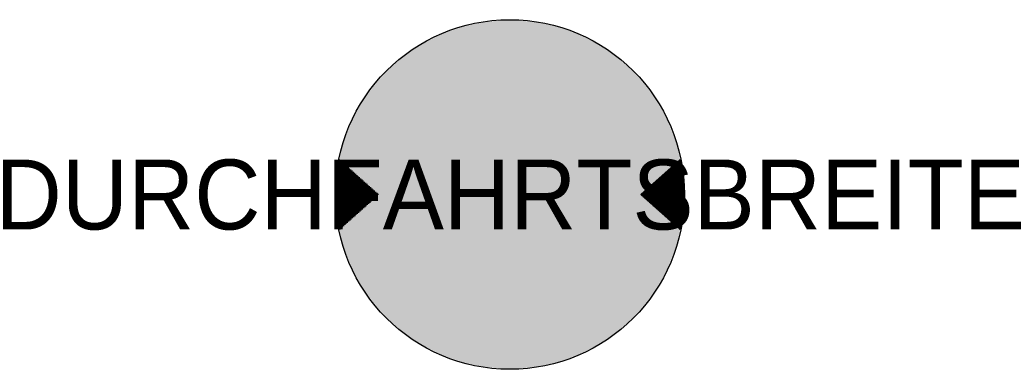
# Model space of a CAD drawing. Extents: x -14.3 to 13.9, y -5 to 5.
import ezdxf
from ezdxf.enums import TextEntityAlignment as Align

# ---------------------------------------------------------------- set-up
doc = ezdxf.new("R2010")
doc.units = 0
doc.header["$MEASUREMENT"] = 0
for name, color, linetype in [('FP_1_1', 11, 'Continuous'), ('FP_1_7', 18, 'Continuous'), ('FP_Hinter_weiss', 255, 'Continuous')]:
    doc.layers.add(name, color=color, linetype=linetype)
doc.styles.add('HELV', font='HELV.SHX')

# ---------------------------------------------------------------- blocks, each defined once
blk = doc.blocks.new('*X2')
at = {"color": 0, "linetype": 'Continuous'}
for p, q in [((44.823, 50.768), (45.136, 50.768)), ((44.83, 50.8), (45.1, 50.8)), ((44.836, 50.832), (45.064, 50.832)), ((44.843, 50.864), (45.029, 50.864)), ((44.85, 50.895), (44.993, 50.895)), ((44.857, 50.927), (44.957, 50.927)), ((44.865, 50.959), (44.921, 50.959)), ((44.873, 50.99), (44.886, 50.99)), ((54.364, 50.768), (54.677, 50.768)), ((54.4, 50.8), (54.67, 50.8)), ((54.436, 50.832), (54.664, 50.832)), ((54.471, 50.864), (54.657, 50.864)), ((54.507, 50.895), (54.65, 50.895)), ((54.543, 50.927), (54.643, 50.927)), ((54.579, 50.959), (54.635, 50.959)), ((54.614, 50.99), (54.627, 50.99)), ((44.779, 50.483), (45.457, 50.483)), ((44.783, 50.514), (45.421, 50.514)), ((44.787, 50.546), (45.386, 50.546)), ((44.791, 50.578), (45.35, 50.578)), ((44.796, 50.609), (45.314, 50.609)), ((44.801, 50.641), (45.279, 50.641)), ((44.806, 50.673), (45.243, 50.673)), ((44.812, 50.705), (45.207, 50.705)), ((44.817, 50.736), (45.171, 50.736)), ((54.043, 50.483), (54.721, 50.483)), ((54.079, 50.514), (54.717, 50.514)), ((54.114, 50.546), (54.713, 50.546)), ((54.15, 50.578), (54.709, 50.578)), ((54.186, 50.609), (54.704, 50.609)), ((54.221, 50.641), (54.699, 50.641)), ((54.257, 50.673), (54.694, 50.673)), ((54.293, 50.705), (54.688, 50.705)), ((54.329, 50.736), (54.683, 50.736)), ((44.755, 50.197), (45.779, 50.197)), ((44.756, 50.228), (45.743, 50.228)), ((44.758, 50.26), (45.707, 50.26)), ((44.761, 50.292), (45.671, 50.292)), ((44.763, 50.324), (45.636, 50.324)), ((44.766, 50.355), (45.6, 50.355)), ((44.768, 50.387), (45.564, 50.387)), ((44.772, 50.419), (45.529, 50.419)), ((44.775, 50.451), (45.493, 50.451)), ((53.721, 50.197), (54.745, 50.197)), ((53.757, 50.228), (54.744, 50.228)), ((53.793, 50.26), (54.742, 50.26)), ((53.829, 50.292), (54.739, 50.292)), ((53.864, 50.324), (54.737, 50.324)), ((53.9, 50.355), (54.734, 50.355)), ((53.936, 50.387), (54.732, 50.387)), ((53.971, 50.419), (54.728, 50.419)), ((54.007, 50.451), (54.725, 50.451)), ((44.75, 50.038), (45.957, 50.038)), ((44.75, 50.006), (45.993, 50.006)), ((44.75, 49.974), (45.971, 49.974)), ((44.75, 49.943), (45.936, 49.943)), ((44.751, 50.102), (45.886, 50.102)), ((44.751, 50.07), (45.922, 50.07)), ((44.751, 49.911), (45.9, 49.911)), ((44.752, 50.133), (45.85, 50.133)), ((44.753, 50.165), (45.814, 50.165)), ((53.507, 50.006), (54.75, 50.006)), ((53.529, 49.974), (54.75, 49.974)), ((53.543, 50.038), (54.75, 50.038)), ((53.564, 49.943), (54.75, 49.943)), ((53.578, 50.07), (54.749, 50.07)), ((53.6, 49.911), (54.749, 49.911)), ((53.614, 50.102), (54.749, 50.102)), ((53.65, 50.133), (54.748, 50.133)), ((53.686, 50.165), (54.747, 50.165)), ((44.752, 49.879), (45.864, 49.879)), ((44.753, 49.847), (45.828, 49.847)), ((44.754, 49.816), (45.793, 49.816)), ((44.756, 49.784), (45.757, 49.784)), ((44.758, 49.752), (45.721, 49.752)), ((44.76, 49.721), (45.686, 49.721)), ((44.762, 49.689), (45.65, 49.689)), ((44.765, 49.657), (45.614, 49.657)), ((53.636, 49.879), (54.748, 49.879)), ((53.672, 49.847), (54.747, 49.847)), ((53.707, 49.816), (54.746, 49.816)), ((53.743, 49.784), (54.744, 49.784)), ((53.779, 49.752), (54.742, 49.752)), ((53.814, 49.721), (54.74, 49.721)), ((53.85, 49.689), (54.738, 49.689)), ((53.886, 49.657), (54.735, 49.657)), ((44.767, 49.625), (45.578, 49.625)), ((44.77, 49.593), (45.543, 49.593)), ((44.774, 49.562), (45.507, 49.562)), ((44.777, 49.53), (45.471, 49.53)), ((44.781, 49.498), (45.436, 49.498)), ((44.785, 49.467), (45.4, 49.467)), ((44.79, 49.435), (45.364, 49.435)), ((44.794, 49.403), (45.328, 49.403)), ((44.799, 49.371), (45.293, 49.371)), ((53.922, 49.625), (54.733, 49.625)), ((53.957, 49.593), (54.73, 49.593)), ((53.993, 49.562), (54.726, 49.562)), ((54.029, 49.53), (54.723, 49.53)), ((54.064, 49.498), (54.719, 49.498)), ((54.1, 49.467), (54.715, 49.467)), ((54.136, 49.435), (54.71, 49.435)), ((54.172, 49.403), (54.706, 49.403)), ((54.207, 49.371), (54.701, 49.371)), ((44.804, 49.34), (45.257, 49.34)), ((44.809, 49.308), (45.221, 49.308)), ((44.815, 49.276), (45.185, 49.276)), ((44.821, 49.244), (45.15, 49.244)), ((44.827, 49.212), (45.114, 49.212)), ((44.833, 49.181), (45.078, 49.181)), ((44.84, 49.149), (45.043, 49.149)), ((44.847, 49.117), (45.007, 49.117)), ((44.854, 49.086), (44.971, 49.086)), ((54.243, 49.34), (54.696, 49.34)), ((54.279, 49.308), (54.691, 49.308)), ((54.315, 49.276), (54.685, 49.276)), ((54.35, 49.244), (54.679, 49.244)), ((54.386, 49.212), (54.673, 49.212)), ((54.422, 49.181), (54.667, 49.181)), ((54.457, 49.149), (54.66, 49.149)), ((54.493, 49.117), (54.653, 49.117)), ((54.529, 49.086), (54.646, 49.086)), ((44.862, 49.054), (44.935, 49.054)), ((44.869, 49.022), (44.9, 49.022)), ((54.565, 49.054), (54.638, 49.054)), ((54.6, 49.022), (54.631, 49.022))]:
    blk.add_line(p, q, dxfattribs=at)

msp = doc.modelspace()

# ---------------------------------------------------------------- hatches: boundary and pattern name
at = {"layer": 'FP_Hinter_weiss'}
msp.add_hatch(color=256, dxfattribs=at).paths.add_polyline_path([(4.731, 0, 1), (-5.231, 0, 1)])

# ---------------------------------------------------------------- linework, layer by layer
at = {"layer": 'FP_1_1'}
msp.add_lwpolyline([(4.625, -1, 0.125), (4.625, 1), (3.5, 0)], format="xyb", close=True, dxfattribs=at)
msp.add_circle((-0.25, 0), 5, dxfattribs=at)

# ---------------------------------------------------------------- block references
msp.add_blockref('*X2', (-50, -50), dxfattribs=at)

# ---------------------------------------------------------------- texts
at = {"layer": 'FP_1_7', "color": 3, "style": 'HELV'}
msp.add_attdef('DURCHFAHRTSBREITE', text='0', height=2, dxfattribs=at).set_placement((-0.25, 0), align=Align.MIDDLE_CENTER)

doc.saveas('drawing.dxf')
